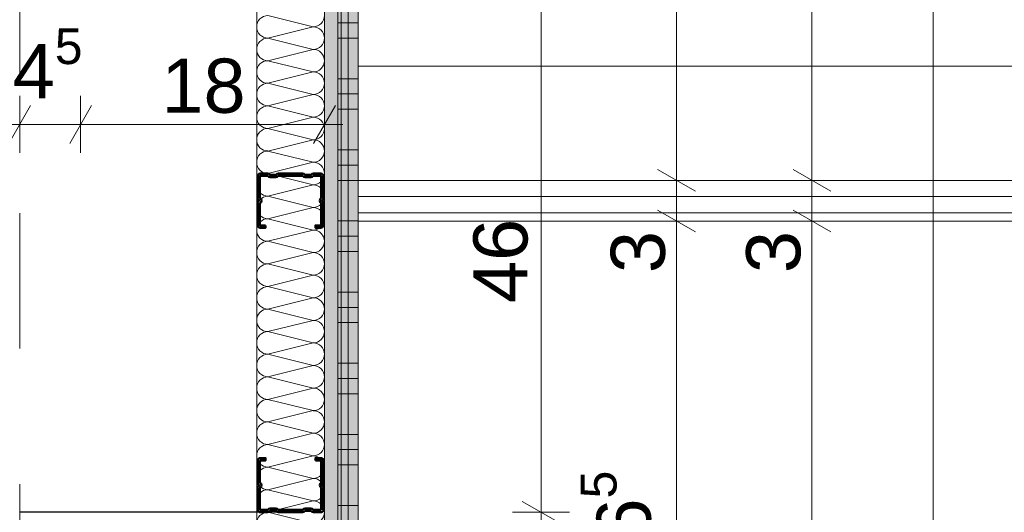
# Model space of a CAD drawing. Header units: metres. Extents: x -3.5 to 65.3, y -10.9 to 16.7.
# Tile 83 of 234: x 40.13 to 40.857, y 1.675 to 2.039. Entities that reach past the tile are written whole.
import ezdxf

# ---------------------------------------------------------------- set-up
doc = ezdxf.new("R2010")
doc.units = ezdxf.units.M
doc.header["$MEASUREMENT"] = 0
doc.linetypes.add('Strichlinie doppelt', pattern=[0.218722, 0.105833, -0.042333, 0.028222, -0.042333])
for name, color, linetype in [('102 - Bemaßung_ Beschriftung.Detail_ Ausschnitt', 7, 'Continuous'), ('451 - Universal.Achsen Raster', 7, 'Continuous'), ('654 - Abdeckung.Wand Belag', 7, 'Continuous'), ('660 - Unterkonstruktion.Trockenbau', 7, 'Continuous'), ('Neubau_606 - Struktur.Wand Innen Ausbau', 7, 'Continuous'), ('Neubau_650 - Abdeckung.Fußboden Aufbau', 7, 'Continuous'), ('Neubau_702 - Einrichtung.Möbel Sanitär', 7, 'Continuous')]:
    doc.layers.add(name, color=color, linetype=linetype)
doc.styles.add('ERSTELLTER_STIL_1', font='txt')
doc.dimstyles.new('ERSTELLTER_STIL__1', dxfattribs={"dimtxt": 0.04, "dimasz": 0.02128, "dimexe": 0.18, "dimexo": 0.0625, "dimgap": 0, "dimtad": 1, "dimtih": 1, "dimtoh": 1, "dimzin": 0, "dimdsep": 46, "dimtxsty": 'ERSTELLTER_STIL_1', "dimblk": 'ARROWHEAD_2', "dimblk1": 'ARROWHEAD_2', "dimblk2": 'ARROWHEAD_2', "dimcen": 0.09, "dimse1": 1, "dimse2": 1, "dimclrd": 7, "dimclre": 7, "dimclrt": 7, "dimazin": 0, "dimtfac": 1, "dimtdec": 4, "dimtmove": 0, "dimatfit": 3, "dimfxl": 1, "dimtolj": 1, "dimtzin": 0, "dimarcsym": 0})
doc.dimstyles.new('ERSTELLTER_STIL__2', dxfattribs={"dimtxt": 0.04, "dimasz": 0.02128, "dimexe": 0.18, "dimexo": 0.0625, "dimgap": 0, "dimtad": 1, "dimtih": 1, "dimtoh": 1, "dimzin": 0, "dimdsep": 46, "dimtxsty": 'ERSTELLTER_STIL_1', "dimblk": 'ARROWHEAD_2', "dimblk1": 'ARROWHEAD_2', "dimblk2": 'ARROWHEAD_2', "dimcen": 0.09, "dimse1": 1, "dimse2": 1, "dimclrd": 7, "dimclre": 7, "dimclrt": 7, "dimazin": 0, "dimtfac": 1, "dimtdec": 4, "dimtmove": 2, "dimatfit": 3, "dimfxl": 1, "dimtolj": 1, "dimtzin": 0, "dimarcsym": 0})
doc.dimstyles.new('ERSTELLTER_STIL__3', dxfattribs={"dimtxt": 0.04, "dimasz": 0.02128, "dimexe": 0.18, "dimexo": 0.0625, "dimgap": 0, "dimtad": 1, "dimzin": 0, "dimdsep": 46, "dimtxsty": 'ERSTELLTER_STIL_1', "dimblk": 'ARROWHEAD_2', "dimblk1": 'ARROWHEAD_2', "dimblk2": 'ARROWHEAD_2', "dimcen": 0.09, "dimse1": 1, "dimse2": 1, "dimclrd": 7, "dimclre": 7, "dimclrt": 7, "dimazin": 0, "dimtfac": 1, "dimtdec": 4, "dimtmove": 0, "dimatfit": 3, "dimfxl": 1, "dimtolj": 1, "dimtzin": 0, "dimarcsym": 0})
doc.dimstyles.new('ERSTELLTER_STIL__4', dxfattribs={"dimtxt": 0.04, "dimasz": 0.02128, "dimexe": 0.18, "dimexo": 0.0625, "dimgap": 0, "dimtad": 1, "dimzin": 0, "dimdsep": 46, "dimtxsty": 'ERSTELLTER_STIL_1', "dimblk": 'ARROWHEAD_2', "dimblk1": 'ARROWHEAD_2', "dimblk2": 'ARROWHEAD_2', "dimcen": 0.09, "dimse1": 1, "dimse2": 1, "dimclrd": 7, "dimclre": 7, "dimclrt": 7, "dimazin": 0, "dimtfac": 1, "dimtdec": 4, "dimtmove": 2, "dimatfit": 3, "dimfxl": 1, "dimtolj": 1, "dimtzin": 0, "dimarcsym": 0})
pattern_1 = [(45, (0, 0), (-0.0070710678, 0.0070710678), [0, -0.01])]

# ---------------------------------------------------------------- blocks, each defined once
blk = doc.blocks.new('*X5')
at = {"layer": 'Neubau_606 - Struktur.Wand Innen Ausbau', "color": 7, "linetype": 'Continuous', "lineweight": 5}
for p, q in [((40.34664, 2.03332), (40.31331, 2.04165)), ((40.34664, 2.03332), (40.31331, 2.02499)), ((40.34664, 2.01665), (40.31331, 2.02499)), ((40.34664, 2.01665), (40.31331, 2.00832)), ((40.34664, 1.99999), (40.31331, 2.00832)), ((40.34664, 1.99999), (40.31331, 1.99165)), ((40.34664, 1.98332), (40.31331, 1.99165)), ((40.34664, 1.98332), (40.31331, 1.97499)), ((40.34664, 1.96665), (40.31331, 1.97499)), ((40.34664, 1.96665), (40.31331, 1.95832)), ((40.34664, 1.94999), (40.31331, 1.95832)), ((40.34664, 1.94999), (40.31331, 1.94165)), ((40.34664, 1.93332), (40.31331, 1.94165)), ((40.34664, 1.93332), (40.31331, 1.92499)), ((40.34664, 1.91665), (40.31331, 1.92499)), ((40.34664, 1.91665), (40.31331, 1.90832)), ((40.34664, 1.89999), (40.31331, 1.90832)), ((40.34664, 1.89999), (40.31331, 1.89165)), ((40.34664, 1.88332), (40.31331, 1.89165)), ((40.34664, 1.88332), (40.31331, 1.87499)), ((40.34664, 1.86665), (40.31331, 1.87499)), ((40.34664, 1.86665), (40.31331, 1.85832)), ((40.34664, 1.84999), (40.31331, 1.85832)), ((40.34664, 1.84999), (40.31331, 1.84165)), ((40.34664, 1.83332), (40.31331, 1.84165)), ((40.34664, 1.83332), (40.31331, 1.82499)), ((40.34664, 1.81665), (40.31331, 1.82499)), ((40.34664, 1.81665), (40.31331, 1.80832)), ((40.34664, 1.79999), (40.31331, 1.80832)), ((40.34664, 1.79999), (40.31331, 1.79165)), ((40.34664, 1.78332), (40.31331, 1.79165)), ((40.34664, 1.78332), (40.31331, 1.77499)), ((40.34664, 1.76665), (40.31331, 1.77499)), ((40.34664, 1.76665), (40.31331, 1.75832)), ((40.34664, 1.74999), (40.31331, 1.75832)), ((40.34664, 1.74999), (40.31331, 1.74165)), ((40.34664, 1.73332), (40.31331, 1.74165)), ((40.34664, 1.73332), (40.31331, 1.72499)), ((40.34664, 1.71665), (40.31331, 1.72499)), ((40.34664, 1.71665), (40.31331, 1.70832)), ((40.34664, 1.69999), (40.31331, 1.70832)), ((40.34664, 1.69999), (40.31331, 1.69165)), ((40.34664, 1.68332), (40.31331, 1.69165)), ((40.34664, 1.68332), (40.31331, 1.67499)), ((40.34664, 1.66665), (40.31331, 1.67499))]:
    blk.add_line(p, q, dxfattribs=at)
for centre, start, end in [((40.31331, 2.03332), 89.99998, 179.99998), ((40.34664, 2.04165), 269.99998, 359.99998), ((40.31331, 2.03332), 179.99998, 269.99998), ((40.34664, 2.02499), 359.99998, 89.99998), ((40.31331, 2.01665), 89.99998, 179.99998), ((40.34664, 2.02499), 269.99998, 359.99998), ((40.31331, 2.01665), 179.99998, 269.99998), ((40.34664, 2.00832), 359.99998, 89.99998), ((40.31331, 1.99999), 89.99998, 179.99998), ((40.34664, 2.00832), 269.99998, 359.99998), ((40.31331, 1.99999), 179.99998, 269.99998), ((40.34664, 1.99165), 359.99998, 89.99998), ((40.31331, 1.98332), 89.99998, 179.99998), ((40.34664, 1.99165), 269.99998, 359.99998), ((40.31331, 1.98332), 179.99998, 269.99998), ((40.34664, 1.97499), 359.99998, 89.99998), ((40.31331, 1.96665), 89.99998, 179.99998), ((40.34664, 1.97499), 269.99998, 359.99998), ((40.31331, 1.96665), 179.99998, 269.99998), ((40.34664, 1.95832), 359.99998, 89.99998), ((40.31331, 1.94999), 89.99998, 179.99998), ((40.34664, 1.95832), 269.99998, 359.99998), ((40.31331, 1.94999), 179.99998, 269.99998), ((40.34664, 1.94165), 359.99998, 89.99998), ((40.31331, 1.93332), 89.99998, 179.99998), ((40.34664, 1.94165), 269.99998, 359.99998), ((40.31331, 1.93332), 179.99998, 269.99998), ((40.34664, 1.92499), 359.99998, 89.99998), ((40.31331, 1.91665), 89.99998, 179.99998), ((40.34664, 1.92499), 269.99998, 359.99998), ((40.31331, 1.91665), 179.99998, 269.99998), ((40.34664, 1.90832), 359.99998, 89.99998), ((40.31331, 1.89999), 89.99998, 179.99998), ((40.34664, 1.90832), 269.99998, 359.99998), ((40.31331, 1.89999), 179.99998, 269.99998), ((40.34664, 1.89165), 359.99998, 89.99998), ((40.31331, 1.88332), 89.99998, 179.99998), ((40.34664, 1.89165), 269.99998, 359.99998), ((40.31331, 1.88332), 179.99998, 269.99998), ((40.34664, 1.87499), 359.99998, 89.99998), ((40.31331, 1.86665), 89.99998, 179.99998), ((40.34664, 1.87499), 269.99998, 359.99998), ((40.31331, 1.86665), 179.99998, 269.99998), ((40.34664, 1.85832), 359.99998, 89.99998), ((40.31331, 1.84999), 89.99998, 179.99998), ((40.34664, 1.85832), 269.99998, 359.99998), ((40.31331, 1.84999), 179.99998, 269.99998), ((40.34664, 1.84165), 359.99998, 89.99998), ((40.31331, 1.83332), 89.99998, 179.99998), ((40.34664, 1.84165), 269.99998, 359.99998), ((40.31331, 1.83332), 179.99998, 269.99998), ((40.34664, 1.82499), 359.99998, 89.99998), ((40.31331, 1.81665), 89.99998, 179.99998), ((40.34664, 1.82499), 269.99998, 359.99998), ((40.31331, 1.81665), 179.99998, 269.99998), ((40.34664, 1.80832), 359.99998, 89.99998), ((40.31331, 1.79999), 89.99998, 179.99998), ((40.34664, 1.80832), 269.99998, 359.99998), ((40.31331, 1.79999), 179.99998, 269.99998), ((40.34664, 1.79165), 359.99998, 89.99998), ((40.31331, 1.78332), 89.99998, 179.99998), ((40.34664, 1.79165), 269.99998, 359.99998), ((40.31331, 1.78332), 179.99998, 269.99998), ((40.34664, 1.77499), 359.99998, 89.99998), ((40.31331, 1.76665), 89.99998, 179.99998), ((40.34664, 1.77499), 269.99998, 359.99998), ((40.31331, 1.76665), 179.99998, 269.99998), ((40.34664, 1.75832), 359.99998, 89.99998), ((40.31331, 1.74999), 89.99998, 179.99998), ((40.34664, 1.75832), 269.99998, 359.99998), ((40.31331, 1.74999), 179.99998, 269.99998), ((40.34664, 1.74165), 359.99998, 89.99998), ((40.31331, 1.73332), 89.99998, 179.99998), ((40.34664, 1.74165), 269.99998, 359.99998), ((40.31331, 1.73332), 179.99998, 269.99998), ((40.34664, 1.72499), 359.99998, 89.99998), ((40.31331, 1.71665), 89.99998, 179.99998), ((40.34664, 1.72499), 269.99998, 359.99998), ((40.31331, 1.71665), 179.99998, 269.99998), ((40.34664, 1.70832), 359.99998, 89.99998), ((40.31331, 1.69999), 89.99998, 179.99998), ((40.34664, 1.70832), 269.99998, 359.99998), ((40.31331, 1.69999), 179.99998, 269.99998), ((40.34664, 1.69165), 359.99998, 89.99998), ((40.31331, 1.68332), 89.99998, 179.99998), ((40.34664, 1.69165), 269.99998, 359.99998), ((40.31331, 1.68332), 179.99998, 269.99998), ((40.34664, 1.67499), 359.99998, 89.99998), ((40.31331, 1.66665), 89.99998, 179.99998), ((40.34664, 1.67499), 269.99998, 359.99998)]:
    blk.add_arc(centre, 0.00833, start, end, dxfattribs=at)
blk = doc.blocks.new('*X89')
at = {"layer": '654 - Abdeckung.Wand Belag', "color": 7, "linetype": 'Continuous', "lineweight": 5}
for p, q in [((40.3725, 2.0475), (40.3725, 1.995)), ((40.36499, 2.03625), (40.3725, 2.03625)), ((40.3725, 2.03625), (40.37999, 2.03625)), ((40.36499, 2.025), (40.3725, 2.025)), ((40.3725, 2.025), (40.37999, 2.025)), ((40.36499, 1.995), (40.3725, 1.995)), ((40.3725, 1.995), (40.37999, 1.995)), ((40.3725, 1.995), (40.3725, 1.9425)), ((40.36499, 1.98375), (40.3725, 1.98375)), ((40.3725, 1.98375), (40.37999, 1.98375)), ((40.36499, 1.9725), (40.3725, 1.9725)), ((40.3725, 1.9725), (40.37999, 1.9725)), ((40.36499, 1.9425), (40.3725, 1.9425)), ((40.3725, 1.9425), (40.37999, 1.9425)), ((40.3725, 1.9425), (40.3725, 1.89)), ((40.36499, 1.93125), (40.3725, 1.93125)), ((40.3725, 1.93125), (40.37999, 1.93125)), ((40.36499, 1.92), (40.3725, 1.92)), ((40.3725, 1.92), (40.37999, 1.92)), ((40.36499, 1.89), (40.3725, 1.89)), ((40.3725, 1.89), (40.37999, 1.89)), ((40.3725, 1.89), (40.3725, 1.8375)), ((40.36499, 1.87875), (40.3725, 1.87875)), ((40.3725, 1.87875), (40.37999, 1.87875)), ((40.36499, 1.8675), (40.3725, 1.8675)), ((40.3725, 1.8675), (40.37999, 1.8675)), ((40.36499, 1.8375), (40.3725, 1.8375)), ((40.3725, 1.8375), (40.37999, 1.8375)), ((40.3725, 1.8375), (40.3725, 1.785)), ((40.36499, 1.82625), (40.3725, 1.82625)), ((40.3725, 1.82625), (40.37999, 1.82625)), ((40.36499, 1.815), (40.3725, 1.815)), ((40.3725, 1.815), (40.37999, 1.815)), ((40.36499, 1.785), (40.3725, 1.785)), ((40.3725, 1.785), (40.37999, 1.785)), ((40.3725, 1.785), (40.3725, 1.7325)), ((40.36499, 1.77375), (40.3725, 1.77375)), ((40.3725, 1.77375), (40.37999, 1.77375)), ((40.36499, 1.7625), (40.3725, 1.7625)), ((40.3725, 1.7625), (40.37999, 1.7625)), ((40.36499, 1.7325), (40.3725, 1.7325)), ((40.3725, 1.7325), (40.37999, 1.7325)), ((40.3725, 1.7325), (40.3725, 1.68)), ((40.36499, 1.72125), (40.3725, 1.72125)), ((40.3725, 1.72125), (40.37999, 1.72125)), ((40.36499, 1.71), (40.3725, 1.71)), ((40.3725, 1.71), (40.37999, 1.71)), ((40.36499, 1.68), (40.3725, 1.68)), ((40.3725, 1.68), (40.37999, 1.68)), ((40.3725, 1.68), (40.3725, 1.6275))]:
    blk.add_line(p, q, dxfattribs=at)
blk = doc.blocks.new('*D187')
at = {"layer": '102 - Bemaßung_ Beschriftung.Detail_ Ausschnitt', "color": 7, "linetype": 'Continuous', "lineweight": 5}
for p, q in [((40.70098, 1.89806), (40.72898, 1.88189)), ((40.71498, 0.95998), (40.71498, 1.88998)), ((40.70098, 0.96806), (40.72898, 0.95189)), ((40.73598, 0.95998), (40.69398, 0.95998)), ((40.71498, 0.92998), (40.71498, 0.95998))]:
    blk.add_line(p, q, dxfattribs=at)
at = {"layer": '102 - Bemaßung_ Beschriftung.Detail_ Ausschnitt', "color": 7, "lineweight": 5, "char_height": 0.04, "attachment_point": 7, "rotation": 90, "style": 'ERSTELLTER_STIL_1'}
for s, insert in [('\\A1;{\\pql;\\fArial|b0|i0|c0|p38;3}', (40.70698, 1.85153)), ('\\A1;{\\pql;\\fArial|b0|i0|c0|p38;93}', (40.70698, 1.37945))]:
    blk.add_mtext(s, dxfattribs=dict(at, insert=insert))
blk = doc.blocks.new('ARROWHEAD_2')
at = {"color": 0, "linetype": 'Continuous', "lineweight": 0}
for p, q in [((-0.378, -0.655), (0.378, 0.655)), ((0, 0), (-1, 0))]:
    blk.add_line(p, q, dxfattribs=at)
blk = doc.blocks.new('*D188')
at = {"layer": '102 - Bemaßung_ Beschriftung.Detail_ Ausschnitt', "color": 7, "linetype": 'Continuous', "lineweight": 5}
for p, q in [((40.70098, 1.92806), (40.72898, 1.91189)), ((40.73598, 1.91998), (40.69398, 1.91998)), ((40.71498, 1.88998), (40.71498, 1.91998)), ((40.70098, 1.89806), (40.72898, 1.88189)), ((40.73598, 1.88998), (40.69398, 1.88998)), ((40.71498, 0.95998), (40.71498, 1.88998))]:
    blk.add_line(p, q, dxfattribs=at)
blk = doc.blocks.new('*D189')
at = {"layer": '102 - Bemaßung_ Beschriftung.Detail_ Ausschnitt', "color": 7, "linetype": 'Continuous', "lineweight": 5}
for p, q in [((40.70098, 2.85806), (40.72898, 2.84189)), ((40.73598, 2.84998), (40.69398, 2.84998)), ((40.71498, 1.91998), (40.71498, 2.84998)), ((40.70098, 1.92806), (40.72898, 1.91189)), ((40.73598, 1.91998), (40.69398, 1.91998))]:
    blk.add_line(p, q, dxfattribs=at)
at = {"layer": '102 - Bemaßung_ Beschriftung.Detail_ Ausschnitt', "color": 7, "lineweight": 5, "char_height": 0.04, "attachment_point": 7, "rotation": 90, "style": 'ERSTELLTER_STIL_1'}
for s, insert in [('\\A1;{\\pql;\\fArial|b0|i0|c0|p38;3}', (40.70698, 2.81153)), ('\\A1;{\\pql;\\fArial|b0|i0|c0|p38;93}', (40.70698, 2.33945))]:
    blk.add_mtext(s, dxfattribs=dict(at, insert=insert))
blk = doc.blocks.new('*D236')
at = {"layer": '102 - Bemaßung_ Beschriftung.Detail_ Ausschnitt', "color": 7, "linetype": 'Continuous', "lineweight": 5}
for p, q in [((40.60098, 1.89806), (40.62898, 1.88189)), ((40.61498, 1.42498), (40.61498, 1.88998)), ((40.60098, 1.43306), (40.62898, 1.4169)), ((40.63598, 1.42498), (40.59398, 1.42498))]:
    blk.add_line(p, q, dxfattribs=at)
at = {"layer": '102 - Bemaßung_ Beschriftung.Detail_ Ausschnitt', "color": 7, "lineweight": 5, "char_height": 0.04, "attachment_point": 7, "rotation": 90, "style": 'ERSTELLTER_STIL_1'}
for s, insert in [('\\A1;{\\pql;\\fArial|b0|i0|c0|p38;3}', (40.60698, 1.85153)), ('\\A1;{\\pql;\\fArial|b0|i0|c0|p38;46\\fArial|b0|i0|c0|p38;\\A1{\\H.66x;\\S5^  ;}}', (40.60763, 1.62304))]:
    blk.add_mtext(s, dxfattribs=dict(at, insert=insert))
blk = doc.blocks.new('*D237')
at = {"layer": '102 - Bemaßung_ Beschriftung.Detail_ Ausschnitt', "color": 7, "linetype": 'Continuous', "lineweight": 5}
for p, q in [((40.60098, 1.92806), (40.62898, 1.91189)), ((40.63598, 1.91998), (40.59398, 1.91998)), ((40.61498, 1.88998), (40.61498, 1.91998)), ((40.60098, 1.89806), (40.62898, 1.88189)), ((40.63598, 1.88998), (40.59398, 1.88998)), ((40.61498, 1.42498), (40.61498, 1.88998))]:
    blk.add_line(p, q, dxfattribs=at)
blk = doc.blocks.new('*D238')
at = {"layer": '102 - Bemaßung_ Beschriftung.Detail_ Ausschnitt', "color": 7, "linetype": 'Continuous', "lineweight": 5}
for p, q in [((40.60098, 2.39306), (40.62898, 2.3769)), ((40.63598, 2.38498), (40.59398, 2.38498)), ((40.61498, 1.91998), (40.61498, 2.38498)), ((40.60098, 1.92806), (40.62898, 1.91189)), ((40.63598, 1.91998), (40.59398, 1.91998))]:
    blk.add_line(p, q, dxfattribs=at)
at = {"layer": '102 - Bemaßung_ Beschriftung.Detail_ Ausschnitt', "color": 7, "lineweight": 5, "insert": (40.60763, 2.11211), "char_height": 0.04, "attachment_point": 7, "rotation": 90, "style": 'ERSTELLTER_STIL_1'}
blk.add_mtext('\\A1;{\\pql;\\fArial|b0|i0|c0|p38;46\\fArial|b0|i0|c0|p38;\\A1{\\H.66x;\\S5^  ;}}', dxfattribs=at)
blk = doc.blocks.new('*D261')
at = {"layer": '102 - Bemaßung_ Beschriftung.Detail_ Ausschnitt', "color": 7, "linetype": 'Continuous', "lineweight": 5}
for p, q in [((40.50098, 1.68305), (40.52898, 1.66689)), ((40.53598, 1.67497), (40.49398, 1.67497)), ((40.51498, 1.17497), (40.51498, 1.67497)), ((40.50098, 1.18305), (40.52898, 1.16689)), ((40.53598, 1.17497), (40.49398, 1.17497))]:
    blk.add_line(p, q, dxfattribs=at)
at = {"layer": '102 - Bemaßung_ Beschriftung.Detail_ Ausschnitt', "color": 7, "lineweight": 5, "insert": (40.50698, 1.39462), "char_height": 0.04, "attachment_point": 7, "rotation": 90, "style": 'ERSTELLTER_STIL_1'}
blk.add_mtext('\\A1;{\\pql;\\fArial|b0|i0|c0|p38;50}', dxfattribs=at)
blk = doc.blocks.new('*D262')
at = {"layer": '102 - Bemaßung_ Beschriftung.Detail_ Ausschnitt', "color": 7, "linetype": 'Continuous', "lineweight": 5}
for p, q in [((40.50098, 2.14305), (40.52898, 2.12689)), ((40.53598, 2.13497), (40.49398, 2.13497)), ((40.51498, 1.67497), (40.51498, 2.13497)), ((40.50098, 1.68305), (40.52898, 1.66689)), ((40.53598, 1.67497), (40.49398, 1.67497))]:
    blk.add_line(p, q, dxfattribs=at)
at = {"layer": '102 - Bemaßung_ Beschriftung.Detail_ Ausschnitt', "color": 7, "lineweight": 5, "insert": (40.50549, 1.82945), "char_height": 0.04, "attachment_point": 7, "rotation": 90, "style": 'ERSTELLTER_STIL_1'}
blk.add_mtext('\\A1;{\\pql;\\fArial|b0|i0|c0|p38;46}', dxfattribs=at)
blk = doc.blocks.new('*D266')
at = {"layer": '102 - Bemaßung_ Beschriftung.Detail_ Ausschnitt', "color": 7, "linetype": 'Continuous', "lineweight": 5}
for p, q in [((40.12997, 1.94028), (40.12997, 1.98228)), ((40.17497, 1.94028), (40.17497, 1.98228)), ((40.13806, 1.97528), (40.12189, 1.94728)), ((40.18306, 1.97528), (40.16689, 1.94728)), ((40.11628, 1.96128), (40.12997, 1.96128)), ((40.12997, 1.96128), (40.17497, 1.96128))]:
    blk.add_line(p, q, dxfattribs=at)
at = {"layer": '102 - Bemaßung_ Beschriftung.Detail_ Ausschnitt', "color": 7, "lineweight": 5, "insert": (40.12482, 1.96885), "char_height": 0.04, "attachment_point": 7, "style": 'ERSTELLTER_STIL_1'}
blk.add_mtext('\\A1;{\\pql;\\fArial|b0|i0|c0|p38;4\\fArial|b0|i0|c0|p38;\\A1{\\H.66x;\\S5^  ;}}', dxfattribs=at)
blk = doc.blocks.new('*D267')
at = {"layer": '102 - Bemaßung_ Beschriftung.Detail_ Ausschnitt', "color": 7, "linetype": 'Continuous', "lineweight": 5}
for p, q in [((40.17497, 1.94028), (40.17497, 1.98228)), ((40.35497, 1.94028), (40.35497, 1.98228)), ((40.18306, 1.97528), (40.16689, 1.94728)), ((40.34689, 1.94728), (40.36306, 1.97528)), ((40.17497, 1.96128), (40.35497, 1.96128)), ((40.35497, 1.96128), (40.36867, 1.96128))]:
    blk.add_line(p, q, dxfattribs=at)
at = {"layer": '102 - Bemaßung_ Beschriftung.Detail_ Ausschnitt', "color": 7, "lineweight": 5, "insert": (40.23462, 1.96928), "char_height": 0.04, "attachment_point": 7, "style": 'ERSTELLTER_STIL_1'}
blk.add_mtext('\\A1;{\\pql;\\fArial|b0|i0|c0|p38;18}', dxfattribs=at)
blk = doc.blocks.new('*D320')
at = {"layer": '102 - Bemaßung_ Beschriftung.Detail_ Ausschnitt', "color": 7, "linetype": 'Continuous', "lineweight": 5}
for p, q in [((39.85599, 0.26308), (39.88399, 0.24692)), ((39.89099, 0.255), (39.84899, 0.255)), ((39.86999, 0.245), (39.86999, 0.255)), ((39.85599, 0.25308), (39.88399, 0.23692)), ((39.89099, 0.245), (39.84899, 0.245)), ((39.86999, 0.23131), (39.86999, 0.245))]:
    blk.add_line(p, q, dxfattribs=at)
at = {"layer": '102 - Bemaßung_ Beschriftung.Detail_ Ausschnitt', "color": 7, "linetype": 'Continuous', "lineweight": 9, "flags": 128}
blk.add_lwpolyline([(39.86677, 5.8224), (39.86677, 5.92029), (39.80962, 5.92029), (39.80962, 5.8224)], close=True, dxfattribs=at)
at = {"layer": '102 - Bemaßung_ Beschriftung.Detail_ Ausschnitt', "color": 7, "lineweight": 5, "insert": (39.86199, 0.20655), "char_height": 0.04, "attachment_point": 7, "rotation": 90, "style": 'ERSTELLTER_STIL_1'}
blk.add_mtext('\\A1;{\\pql;\\fArial|b0|i0|c0|p38;1}', dxfattribs=at)
blk = doc.blocks.new('*D321')
at = {"layer": '102 - Bemaßung_ Beschriftung.Detail_ Ausschnitt', "color": 7, "linetype": 'Continuous', "lineweight": 5}
for p, q in [((39.85599, 3.81808), (39.88399, 3.80192)), ((39.86999, 0.255), (39.86999, 3.81)), ((39.85599, 0.26308), (39.88399, 0.24692)), ((39.89099, 0.255), (39.84899, 0.255))]:
    blk.add_line(p, q, dxfattribs=at)
at = {"layer": '102 - Bemaßung_ Beschriftung.Detail_ Ausschnitt', "color": 7, "linetype": 'Continuous', "lineweight": 9, "flags": 128}
blk.add_lwpolyline([(39.86677, 5.8224), (39.86677, 5.92029), (39.80962, 5.92029), (39.80962, 5.8224)], close=True, dxfattribs=at)
at = {"layer": '102 - Bemaßung_ Beschriftung.Detail_ Ausschnitt', "color": 7, "lineweight": 5, "insert": (39.86975, 1.96927), "char_height": 0.04, "attachment_point": 7, "rotation": 90, "style": 'ERSTELLTER_STIL_1'}
blk.add_mtext('\\A1;{\\pql;\\fArial|b0|i0|c0|p38;3,55\\fArial|b0|i0|c0|p38;\\A1{\\H.66x;\\S5^  ;}}', dxfattribs=at)
blk = doc.blocks.new('*D394')
at = {"layer": '102 - Bemaßung_ Beschriftung.Detail_ Ausschnitt', "color": 7, "linetype": 'Continuous', "lineweight": 5}
for p, q in [((40.37997, 0.9763), (40.37997, 1.0183)), ((40.80397, 0.9763), (40.80397, 1.0183)), ((40.38806, 1.0113), (40.37189, 0.9833)), ((40.81205, 1.0113), (40.79589, 0.9833)), ((40.36628, 0.9973), (40.37997, 0.9973)), ((40.37997, 0.9973), (40.80397, 0.9973))]:
    blk.add_line(p, q, dxfattribs=at)
at = {"layer": '102 - Bemaßung_ Beschriftung.Detail_ Ausschnitt', "color": 7, "lineweight": 5, "insert": (40.60755, 1.0053), "char_height": 0.04, "attachment_point": 7, "style": 'ERSTELLTER_STIL_1'}
blk.add_mtext('\\A1;{\\pql;\\fArial|b0|i0|c0|p38;42\\fArial|b0|i0|c0|p38;\\A1{\\H.66x;\\S4^  ;}}', dxfattribs=at)
blk = doc.blocks.new('*D395')
at = {"layer": '102 - Bemaßung_ Beschriftung.Detail_ Ausschnitt', "color": 7, "linetype": 'Continuous', "lineweight": 5}
for p, q in [((40.80397, 0.9763), (40.80397, 1.0183)), ((41.40599, 0.9763), (41.40599, 1.0183)), ((40.81205, 1.0113), (40.79589, 0.9833)), ((41.41407, 1.0113), (41.39791, 0.9833)), ((40.80397, 0.9973), (41.40599, 0.9973))]:
    blk.add_line(p, q, dxfattribs=at)
at = {"layer": '102 - Bemaßung_ Beschriftung.Detail_ Ausschnitt', "color": 7, "lineweight": 5, "insert": (41.06461, 1.00464), "char_height": 0.04, "attachment_point": 7, "style": 'ERSTELLTER_STIL_1'}
blk.add_mtext('\\A1;{\\pql;\\fArial|b0|i0|c0|p38;60\\fArial|b0|i0|c0|p38;\\A1{\\H.66x;\\S2^  ;}}', dxfattribs=at)

msp = doc.modelspace()

# ---------------------------------------------------------------- hatches: boundary and pattern name
at = {"layer": 'Neubau_606 - Struktur.Wand Innen Ausbau', "linetype": 'Continuous', "lineweight": 0, "true_color": 0x000000}
h = msp.add_hatch(dxfattribs=at)
h.set_pattern_fill('Gips_0001', color=18, style=0, pattern_type=2)
h.set_pattern_definition(pattern_1)
h.paths.add_polyline_path([(40.36747, 0.255), (40.36747, 3.81), (40.35497, 3.81), (40.35497, 0.255)])
h = msp.add_hatch(dxfattribs=at)
h.set_pattern_fill('Gips_0001', color=18, style=0, pattern_type=2)
h.set_pattern_definition(pattern_1)
h.paths.add_polyline_path([(40.37997, 0.255), (40.37997, 3.81), (40.36747, 3.81), (40.36747, 0.255)])
at = {"layer": 'Neubau_650 - Abdeckung.Fußboden Aufbau', "linetype": 'Continuous', "lineweight": 13, "true_color": 0xafafaf}
h = msp.add_hatch(dxfattribs=at)
h.set_pattern_fill('Raster_60x60_Fuge_2mm_0001', color=253, style=0, pattern_type=2)
h.set_pattern_definition([(0, (42.61, 3.81), (0, 0.602), []), (90, (42.61, 3.81), (-0.602, 0), [])])
h.paths.add_polyline_path([(42.32499, 3.81), (40.37997, 3.81), (40.37997, 0.255), (43.54499, 0.255), (43.54499, 0.33, -0.414214), (43.49499, 0.28, -0.414214), (43.44499, 0.33, -0.414214), (43.39499, 0.28, -0.414214), (43.34499, 0.33, -0.414214), (43.39499, 0.38, -0.414214), (43.44499, 0.33, -0.414214), (43.49499, 0.38, -0.414214), (43.54499, 0.33), (43.54499, 3.81), (43.20999, 3.81), (43.20999, 3.935), (42.32499, 3.935)])
at = {"layer": 'Neubau_702 - Einrichtung.Möbel Sanitär', "linetype": 'Continuous', "lineweight": 0, "true_color": 0x000000}
h = msp.add_hatch(dxfattribs=at)
h.set_pattern_fill('Holz__Sperrholz_1_0001', color=18, style=0, pattern_type=2)
h.set_pattern_definition([(0, (0, 0), (0, 0.0120000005), [])])
h.paths.add_polyline_path([(40.37997, 1.88998), (41.82994, 1.88998), (41.82994, 1.91998), (40.37997, 1.91998)])

# ---------------------------------------------------------------- linework, layer by layer
at = {"layer": '451 - Universal.Achsen Raster', "color": 160, "linetype": 'Strichlinie doppelt', "lineweight": 9, "true_color": 0x3232ff}
msp.add_line((40.12999, -10.585), (40.12999, 16.355), dxfattribs=at)
at = {"layer": '654 - Abdeckung.Wand Belag', "color": 7, "linetype": 'Continuous', "lineweight": 5, "flags": 128}
for points in [[(40.36499, 3.81), (40.36499, 0.255)], [(40.37999, 0.27), (40.37999, 3.795)]]:
    msp.add_lwpolyline(points, dxfattribs=at)
at = {"layer": '660 - Unterkonstruktion.Trockenbau', "color": 7, "linetype": 'Continuous', "lineweight": 50, "flags": 128}
for points in [[(40.31156, 1.88675), (40.31156, 1.885), (40.30756, 1.885, -0.414214), (40.30556, 1.887), (40.30556, 1.90305, -0.267949), (40.30656, 1.90478, 0.57735), (40.30656, 1.90522, -0.267949), (40.30556, 1.90695), (40.30556, 1.923, -0.414214), (40.30756, 1.925), (40.31306, 1.925, -0.250492), (40.31472, 1.92411, 0.250492), (40.31493, 1.924), (40.31919, 1.924, 0.250492), (40.3194, 1.92411, -0.250492), (40.32106, 1.925), (40.33886, 1.925, -0.250492), (40.34052, 1.92411, 0.250492), (40.34073, 1.924), (40.34499, 1.924, 0.250492), (40.3452, 1.92411, -0.250492), (40.34686, 1.925), (40.35236, 1.925, -0.414214), (40.35436, 1.923), (40.35436, 1.90695, -0.267949), (40.35336, 1.90522, 0.57735), (40.35336, 1.90478, -0.267949), (40.35436, 1.90305), (40.35436, 1.887, -0.414214), (40.35236, 1.885), (40.34836, 1.885), (40.34836, 1.88675), (40.35236, 1.88675, 0.414214), (40.35261, 1.887), (40.35261, 1.90305, 0.267949), (40.35248, 1.90327, -0.57735), (40.35248, 1.90673, 0.267949), (40.35261, 1.90695), (40.35261, 1.923, 0.414214), (40.35236, 1.92325), (40.34686, 1.92325, 0.250492), (40.34665, 1.92314, -0.250492), (40.34499, 1.92225), (40.34073, 1.92225, -0.250492), (40.33907, 1.92314, 0.250492), (40.33886, 1.92325), (40.32106, 1.92325, 0.250492), (40.32085, 1.92314, -0.250492), (40.31919, 1.92225), (40.31493, 1.92225, -0.250492), (40.31327, 1.92314, 0.250492), (40.31306, 1.92325), (40.30756, 1.92325, 0.414214), (40.30731, 1.923), (40.30731, 1.90695, 0.267949), (40.30743, 1.90673, -0.57735), (40.30743, 1.90327, 0.267949), (40.30731, 1.90305), (40.30731, 1.887, 0.414214), (40.30756, 1.88675)], [(40.34837, 1.71322), (40.34837, 1.71497), (40.35237, 1.71497, -0.414214), (40.35437, 1.71297), (40.35437, 1.69692, -0.267949), (40.35337, 1.69519, 0.57735), (40.35337, 1.69476, -0.267949), (40.35437, 1.69302), (40.35437, 1.67697, -0.414214), (40.35237, 1.67497), (40.34687, 1.67497, -0.250492), (40.34521, 1.67586, 0.250492), (40.345, 1.67597), (40.34075, 1.67597, 0.250492), (40.34054, 1.67586, -0.250492), (40.33887, 1.67497), (40.32107, 1.67497, -0.250492), (40.31941, 1.67586, 0.250492), (40.3192, 1.67597), (40.31495, 1.67597, 0.250492), (40.31474, 1.67586, -0.250492), (40.31307, 1.67497), (40.30757, 1.67497, -0.414214), (40.30557, 1.67697), (40.30557, 1.69302, -0.267949), (40.30657, 1.69476, 0.57735), (40.30657, 1.69519, -0.267949), (40.30557, 1.69692), (40.30557, 1.71297, -0.414214), (40.30757, 1.71497), (40.31157, 1.71497), (40.31157, 1.71322), (40.30757, 1.71322, 0.414214), (40.30732, 1.71297), (40.30732, 1.69692, 0.267949), (40.30745, 1.6967, -0.57735), (40.30745, 1.69324, 0.267949), (40.30732, 1.69302), (40.30732, 1.67697, 0.414214), (40.30757, 1.67672), (40.31307, 1.67672, 0.250492), (40.31328, 1.67683, -0.250492), (40.31495, 1.67772), (40.3192, 1.67772, -0.250492), (40.32087, 1.67683, 0.250492), (40.32107, 1.67672), (40.33887, 1.67672, 0.250492), (40.33908, 1.67683, -0.250492), (40.34075, 1.67772), (40.345, 1.67772, -0.250492), (40.34667, 1.67683, 0.250492), (40.34687, 1.67672), (40.35237, 1.67672, 0.414214), (40.35262, 1.67697), (40.35262, 1.69302, 0.267949), (40.3525, 1.69324, -0.57735), (40.3525, 1.6967, 0.267949), (40.35262, 1.69692), (40.35262, 1.71297, 0.414214), (40.35237, 1.71322)]]:
    msp.add_lwpolyline(points, format="xyb", close=True, dxfattribs=at)
at = {"layer": '660 - Unterkonstruktion.Trockenbau', "color": 7, "linetype": 'Continuous', "lineweight": 25}
msp.add_lwpolyline([(40.33999, 1.67497), (40.12999, 1.67497)], dxfattribs=at)
at = {"layer": 'Neubau_606 - Struktur.Wand Innen Ausbau', "color": 1, "linetype": 'Continuous', "lineweight": 5}
for p, q in [((40.35497, 0.255), (40.35497, 3.81)), ((40.36747, 0.255), (40.36747, 3.81))]:
    msp.add_line(p, q, dxfattribs=at)
at = {"layer": 'Neubau_606 - Struktur.Wand Innen Ausbau', "color": 1, "linetype": 'Continuous', "lineweight": 5, "flags": 128}
for points in [[(40.30497, 3.81), (40.30497, 0.255)], [(40.37997, 0.255), (40.37997, 3.81)]]:
    msp.add_lwpolyline(points, dxfattribs=at)
at = {"layer": 'Neubau_650 - Abdeckung.Fußboden Aufbau', "color": 1, "linetype": 'Continuous', "lineweight": 13, "flags": 128}
msp.add_lwpolyline([(43.54499, 0.33), (43.54499, 0.255), (40.37997, 0.255), (40.37997, 3.81), (42.32499, 3.81), (42.32499, 3.935)], dxfattribs=at)
at = {"layer": 'Neubau_702 - Einrichtung.Möbel Sanitär', "color": 1, "linetype": 'Continuous', "lineweight": 18, "flags": 128}
for points in [[(41.82994, 1.91998), (40.37997, 1.91998)], [(40.37997, 1.91998), (40.37997, 1.88998)], [(40.37997, 1.88998), (41.82994, 1.88998)]]:
    msp.add_lwpolyline(points, dxfattribs=at)

# ---------------------------------------------------------------- block references
at = {"layer": '654 - Abdeckung.Wand Belag', "color": 7, "lineweight": 5}
msp.add_blockref('*X89', (0, 0), dxfattribs=at)
at = {"layer": 'Neubau_606 - Struktur.Wand Innen Ausbau', "color": 1, "lineweight": 13}
msp.add_blockref('*X5', (0, 0), dxfattribs=at)

# ---------------------------------------------------------------- dimensions: what is measured, and where the dimension line sits
at = {"layer": '102 - Bemaßung_ Beschriftung.Detail_ Ausschnitt', "color": 7, "linetype": 'Continuous', "lineweight": 5}
for base, p1, p2, dimstyle, picture, middle in [((39.86999, 0.255), (31.13001, 0.245), (40.28999, 0.255), 'ERSTELLTER_STIL__3', '*D320', (39.84199, 0.2218)), ((39.869989, 3.810001), (40.289989, 0.255), (40.129975, 3.810001), 'ERSTELLTER_STIL__3', '*D321', (39.841989, 2.075249)), ((40.71498, 2.84998), (40.37997, 1.91998), (40.37996, 2.84998), 'ERSTELLTER_STIL__3', '*D189', (40.68698, 2.36994)), ((40.614975, 2.384979), (40.379974, 1.919977), (40.379979, 2.384979), 'ERSTELLTER_STIL__3', '*D238', (40.586975, 2.196625)), ((40.51498, 2.13497), (40.17497, 1.67497), (40.17497, 2.13497), 'ERSTELLTER_STIL__4', '*D262', (40.48549, 1.85995)), ((40.71498, 1.91998), (40.37997, 1.88998), (40.37997, 1.91998), 'ERSTELLTER_STIL__3', '*D188', (40.68698, 1.86678)), ((40.61498, 1.91998), (40.37997, 1.88998), (40.37997, 1.91998), 'ERSTELLTER_STIL__3', '*D237', (40.58698, 1.86678)), ((40.71498, 1.88998), (40.37997, 0.95998), (40.37997, 1.88998), 'ERSTELLTER_STIL__3', '*D187', (40.68698, 1.40994)), ((40.614975, 1.889977), (40.379979, 1.424979), (40.379974, 1.889977), 'ERSTELLTER_STIL__4', '*D236', (40.586975, 1.707555)), ((40.51498, 1.67497), (40.17497, 1.17497), (40.17497, 1.67497), 'ERSTELLTER_STIL__3', '*D261', (40.48698, 1.42511))]:
    dim = msp.add_linear_dim(base=base, p1=p1, p2=p2, angle=90, dimstyle=dimstyle, dxfattribs=at)
    dim.commit()
    dim.dimension.update_dxf_attribs({"geometry": picture, "text_midpoint": middle, "dimtype": 160, "text_rotation": 90})
for base, p1, p2, dimstyle, picture, middle in [((40.80397, 0.9973), (40.37997, 3.81), (40.80397, 3.208), 'ERSTELLTER_STIL__2', '*D394', (40.69207, 1.0253)), ((41.40599, 0.9973), (40.80397, 3.208), (41.40599, 3.208), 'ERSTELLTER_STIL__1', '*D395', (41.14913, 1.0253)), ((40.174974, 1.961283), (40.129975, 0.699982), (40.174974, 1.174972), 'ERSTELLTER_STIL__2', '*D266', (40.194086, 1.989283)), ((40.35497, 1.96128), (40.17497, 1.17497), (40.35497, 1.17497), 'ERSTELLTER_STIL__1', '*D267', (40.26511, 1.98928))]:
    dim = msp.add_linear_dim(base=base, p1=p1, p2=p2, dimstyle=dimstyle, dxfattribs=at)
    dim.commit()
    dim.dimension.update_dxf_attribs({"geometry": picture, "text_midpoint": middle, "dimtype": 160})

doc.saveas('drawing.dxf')
